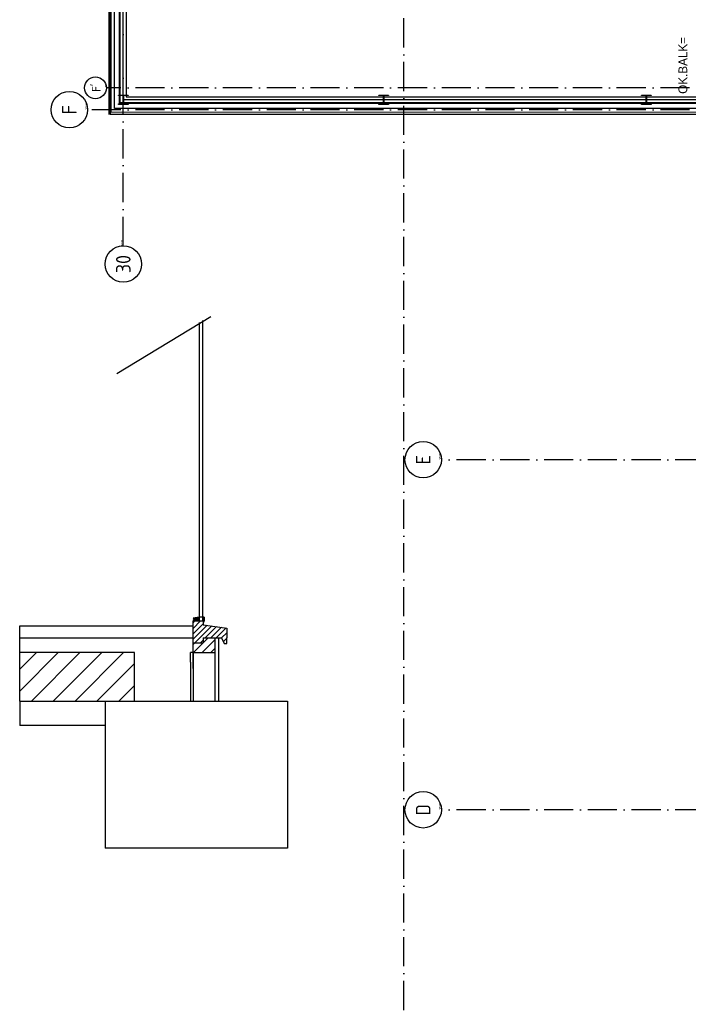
# Model space of a CAD drawing. Header units: millimetres. Extents: x -6587 to 170951, y 244 to 951952.
# Tile 47 of 102: x 52932 to 66689, y 894426 to 914679. Entities that reach past the tile are written whole.
import ezdxf
from ezdxf.enums import TextEntityAlignment as Align

# ---------------------------------------------------------------- set-up
doc = ezdxf.new("R2010")
doc.units = ezdxf.units.MM
doc.header["$LTSCALE"] = 100
doc.linetypes.add('DASHDOT', pattern=[9, 6, -1.5, 0, -1.5])
for name, color, linetype in [('AL$7----_STRAMIEN', 1, 'DASHDOT'), ('ALN-----_BLOCKNAAM', 2, 'CONTINUOUS'), ('BL$4----', 7, 'CONTINUOUS'), ('BOUW', 8, 'CONTINUOUS')]:
    doc.layers.add(name, color=color, linetype=linetype)
doc.styles.add('BURO-018', font='BUROFONT.shx', dxfattribs={"height": 180})
doc.styles.get("Standard").update_dxf_attribs({"font": 'iso.shx'})

# ---------------------------------------------------------------- blocks, each defined once
blk = doc.blocks.new('1010')
at = {"layer": 'AL$7----_STRAMIEN', "color": 7, "linetype": 'Continuous'}
blk.add_circle((0, 750), 750, dxfattribs=at)
at = {"layer": 'AL$7----_STRAMIEN', "color": 3, "linetype": 'Continuous'}
blk.add_attdef('STR-NAAM', text='', height=600, rotation=360, dxfattribs=at).set_placement((0, 750), align=Align.MIDDLE)
at = {"layer": 'ALN-----_BLOCKNAAM', "linetype": 'Continuous'}
blk.add_text('1010', height=100, dxfattribs=at).set_placement((0, 0))
blk = doc.blocks.new('1011')
at = {"layer": 'AL$7----_STRAMIEN', "color": 7, "linetype": 'Continuous'}
blk.add_circle((-750, 0), 750, dxfattribs=at)
at = {"layer": 'AL$7----_STRAMIEN', "color": 3, "linetype": 'Continuous'}
blk.add_attdef('STR-NAAM', text='', height=600, rotation=360, dxfattribs=at).set_placement((-750, 0), align=Align.MIDDLE)
at = {"layer": 'ALN-----_BLOCKNAAM', "linetype": 'Continuous'}
blk.add_text('1011', height=100, dxfattribs=at).set_placement((0, 0))

msp = doc.modelspace()

# ---------------------------------------------------------------- hatches: boundary and pattern name
at = {"layer": 'BL$4----', "linetype": 'Continuous'}
h = msp.add_hatch(dxfattribs=at)
h.set_pattern_fill('ANSI31', color=8, scale=5, style=0)
h.set_pattern_definition([(45, (35709.853, 893942.898), (-11.22532, 11.22532), [])])
h.paths.add_polyline_path([(56499, 902370), (56499, 902311.3), (56624.5, 902311.3), (56624.5, 902392.6)])
h = msp.add_hatch(dxfattribs=at)
h.set_pattern_fill('ANSI31', color=8, scale=25, style=0)
h.set_pattern_definition([(45, (35709.85, 893942.9), (-56.1266, 56.1266), [])])
h.paths.add_polyline_path([(56706.2, 902234.9), (56706.2, 902311.3), (56499, 902311.3), (56499, 901861.3), (56704.5, 901861.3), (56704.5, 901961.3), (57086.9, 901961.3), (57137.6, 901851.1), (57193.6, 901851.1), (57194, 901961.3), (57194, 902164.8)])
h = msp.add_hatch(dxfattribs=at)
h.set_pattern_fill('VUIL', color=8, scale=5, style=0)
h.set_pattern_definition([(45, (35709.85, 893942.9), (-88.38835, 88.38835), [])])
h.paths.add_polyline_path([(56949, 901661.3), (56949, 901961.3), (56704.5, 901961.3), (56704.5, 901861.3), (56499, 901861.3), (56499, 901661.3)])
h = msp.add_hatch(dxfattribs=at)
h.set_pattern_fill('ANSI31', color=8, scale=100, style=0)
h.set_pattern_definition([(45, (20289.88, 889780.17), (-224.5064, 224.5064), [])])
h.paths.add_polyline_path([(54694, 900661.3), (55294, 900661.3), (55294, 901661.3), (52932, 901661.3), (52932, 900661.3)])

# ---------------------------------------------------------------- linework, layer by layer
at = {"layer": 'AL$7----_STRAMIEN', "color": 1}
for p, q in [((55063.6, 910027.3), (55063.6, 949018.6)), ((55063.6, 910027.3), (55063.6, 949018.6)), ((60838.6, 877205.8), (60838.6, 949020.5)), ((144123.6, 913277.5), (54710.3, 913277.5)), ((144123.6, 912827.5), (54329.2, 912827.5)), ((87723.6, 905627.5), (61609.4, 905627.5)), ((87723.6, 905627.5), (61609.4, 905627.5)), ((87723.6, 898427.5), (61609.4, 898427.5)), ((87723.6, 898427.5), (61609.4, 898427.5))]:
    msp.add_line(p, q, dxfattribs=at)
at = {"layer": 'BL$4----', "color": 8, "linetype": 'Continuous'}
for p, q in [((54933.5, 907400), (56866.4, 908572.1)), ((56634.4, 902311.3), (56634.4, 908450.6)), ((56699, 902325.6), (56699, 908489.6)), ((56624.5, 902392.6), (56499, 902370)), ((56499, 902311.3), (56706.2, 902311.3)), ((56499, 901336.3), (56499, 902311.3)), ((56724.4, 902392.5), (56624.5, 902392.6)), ((56624.5, 902311.3), (56624.5, 902392.6)), ((56629.7, 902315.9), (56709.6, 902315.9)), ((56629.7, 902311.3), (56629.7, 902315.9)), ((56706.2, 902311.3), (56706.2, 902234.9)), ((56724.4, 902315.9), (56709.6, 902315.9)), ((56709.6, 902315.9), (56709.6, 902292.1)), ((56709.6, 902292.1), (56714.7, 902292.1)), ((56714.7, 902298.6), (56714.7, 902315.9)), ((56714.7, 902298.6), (56723.7, 902298.6)), ((56714.7, 902292.1), (56714.7, 902298.6)), ((56723.7, 902298.6), (56724.4, 902315.9)), ((56723.7, 902298.6), (56723.7, 902292.1)), ((56723.7, 902292.1), (56728.9, 902292.1)), ((56724.4, 902392.5), (56724.4, 902315.9)), ((56728.9, 902392.5), (56724.4, 902392.5)), ((56728.9, 902292.1), (56728.9, 902392.5)), ((52932, 900661.3), (52932, 902211.3)), ((52932, 902211.3), (55999, 902211.3)), ((55846.9, 902211.3), (55966.9, 902211.3)), ((55874, 902211.3), (56499, 902211.3)), ((56706.2, 902234.9), (57194, 902164.8)), ((57194, 902164.8), (57194, 901961.3)), ((52932, 901961.3), (55580.1, 901961.3)), ((55580.1, 901961.3), (56499, 901961.3)), ((56704.5, 901961.3), (56704.5, 901861.3)), ((56704.5, 901961.3), (57086.9, 901961.3)), ((56949, 901961.3), (56949, 900661.3)), ((57024, 901961.3), (57024, 900661.3)), ((57086.9, 901961.3), (57137.6, 901851.1)), ((57193.6, 901851.1), (57194, 901961.3)), ((56499, 901861.3), (56704.5, 901861.3)), ((57137.6, 901851.1), (57193.6, 901851.1)), ((55294, 901661.3), (52932, 901661.3)), ((55294, 900661.3), (55294, 901661.3)), ((56449, 901461.3), (56449, 901661.3)), ((56499, 901661.3), (56449, 901661.3)), ((56499, 901661.3), (56949, 901661.3)), ((56499, 901661.3), (56499, 900661.3)), ((56449, 901461.3), (56449, 900661.3)), ((52932, 900661.3), (52932, 900161.3)), ((52932, 900661.3), (54694, 900661.3)), ((54694, 900661.3), (54694, 897636.3)), ((54694, 900661.3), (55294, 900661.3)), ((55294, 900661.3), (56449, 900661.3)), ((56449, 900661.3), (57024, 900661.3)), ((57024, 900661.3), (58444, 900661.3)), ((58444, 900661.3), (58444, 897636.3)), ((54694, 900161.3), (52932, 900161.3)), ((58444, 897636.3), (54694, 897636.3))]:
    msp.add_line(p, q, dxfattribs=at)
at = {"layer": 'BOUW'}
for p, q in [((54793.6, 946967.5), (54793.6, 912737.5)), ((54963.6, 913127.5), (55163.6, 913127.5)), ((54963.6, 913117.5), (54963.6, 913127.5)), ((55042.3, 913117.5), (54963.6, 913117.5)), ((55060.3, 912965.5), (55060.3, 913099.5)), ((55066.8, 913099.5), (55066.8, 912965.5)), ((55163.6, 913117.5), (55084.8, 913117.5)), ((55163.6, 913127.5), (55163.6, 913117.5)), ((60323.6, 913127.5), (60523.6, 913127.5)), ((60323.6, 913117.5), (60323.6, 913127.5)), ((60402.3, 913117.5), (60323.6, 913117.5)), ((60420.3, 912965.5), (60420.3, 913099.5)), ((60426.8, 913099.5), (60426.8, 912965.5)), ((60523.6, 913117.5), (60444.8, 913117.5)), ((60523.6, 913127.5), (60523.6, 913117.5)), ((65723.6, 913127.5), (65923.6, 913127.5)), ((65723.6, 913117.5), (65723.6, 913127.5)), ((65802.3, 913117.5), (65723.6, 913117.5)), ((65820.3, 912965.5), (65820.3, 913099.5)), ((65826.8, 913099.5), (65826.8, 912965.5)), ((65923.6, 913117.5), (65844.8, 913117.5)), ((65923.6, 913127.5), (65923.6, 913117.5)), ((54963.6, 912947.5), (55042.3, 912947.5)), ((54963.6, 912937.5), (54963.6, 912947.5)), ((55163.6, 912937.5), (54963.6, 912937.5)), ((55084.8, 912947.5), (55163.6, 912947.5)), ((55163.6, 912947.5), (55163.6, 912937.5)), ((60323.6, 912947.5), (60402.3, 912947.5)), ((60323.6, 912937.5), (60323.6, 912947.5)), ((60523.6, 912937.5), (60323.6, 912937.5)), ((60444.8, 912947.5), (60523.6, 912947.5)), ((60523.6, 912947.5), (60523.6, 912937.5)), ((65723.6, 912947.5), (65802.3, 912947.5)), ((65723.6, 912937.5), (65723.6, 912947.5)), ((65923.6, 912937.5), (65723.6, 912937.5)), ((65844.8, 912947.5), (65923.6, 912947.5)), ((65923.6, 912947.5), (65923.6, 912937.5)), ((54793.6, 912737.5), (67303.6, 912737.5))]:
    msp.add_line(p, q, dxfattribs=at)
for points in [[(84222.6, 940718.7), (84363.6, 940718.7), (84363.6, 946967.5), (54768.6, 946967.5), (54768.6, 912737.5), (67303.6, 912741.7)], [(84222.6, 940758.7), (84323.6, 940758.7), (84323.6, 946927.5), (54808.6, 946927.5), (54808.6, 912777.6), (67303.6, 912781.7)], [(67423.6, 912557.5), (67423.6, 912853.5), (54884.6, 912853.5), (54884.6, 946872.5), (76443.6, 946872.5)], [(67523.6, 912557.5), (67523.6, 912953.5), (54984.6, 912953.5), (54984.6, 946772.5), (76443.6, 946772.5)], [(67523.6, 913028.5), (55059.6, 913028.5), (55059.6, 946710), (76443.6, 946710)]]:
    msp.add_lwpolyline(points, dxfattribs=at)
msp.add_lwpolyline([(67523.6, 912966), (54997.1, 912966), (54997.1, 946772.5), (76443.6, 946772.5), (76443.6, 946647.5), (55122.1, 946647.5), (55122.1, 913091), (67523.6, 913091)], close=True, dxfattribs=at)
for centre, start, end in [((55042.3, 913099.5), 0, 90), ((55084.8, 913099.5), 90, 180), ((60402.3, 913099.5), 0, 90), ((60444.8, 913099.5), 90, 180), ((65802.3, 913099.5), 0, 90), ((65844.8, 913099.5), 90, 180), ((55042.3, 912965.5), 270, 0), ((55084.8, 912965.5), 180, 270), ((60402.3, 912965.5), 270, 0), ((60444.8, 912965.5), 180, 270), ((65802.3, 912965.5), 270, 0), ((65844.8, 912965.5), 180, 270)]:
    msp.add_arc(centre, 18, start, end, dxfattribs=at)

# ---------------------------------------------------------------- block references
at = {"layer": 'AL$7----_STRAMIEN', "rotation": 90}
for p, xscale, yscale, zscale, values in [((54715.1, 913277.5), 0.3, 0.3, 0.3, {'STR-NAAM': "F'"}), ((54329.2, 912827.5), 0.5, 0.5, 0.5, {'STR-NAAM': 'F'}), ((61609.4, 905627.5), 0.5, 0.5, 0.5, {'STR-NAAM': 'E'}), ((61609.4, 905627.5), 0.5, 0.5, 0.5, {'STR-NAAM': 'E'}), ((61609.4, 898427.5), 0.5, 0.5, 0.5, {'STR-NAAM': 'D'}), ((61609.4, 898427.5), 0.5, 0.5, 0.5, {'STR-NAAM': 'D'})]:
    msp.add_blockref('1010', p, dxfattribs=dict(at, xscale=xscale, yscale=yscale, zscale=zscale)).add_auto_attribs(values)
at = {"layer": 'AL$7----_STRAMIEN', "color": 8, "xscale": 0.5, "yscale": 0.5, "zscale": 0.5, "rotation": 90}
msp.add_blockref('1011', (55063.6, 910027.3), dxfattribs=at).add_auto_attribs({'STR-NAAM': '30'})
msp.add_blockref('1011', (55063.6, 910027.3), dxfattribs=at).add_auto_attribs({'STR-NAAM': '30'})

# ---------------------------------------------------------------- texts
at = {"layer": 'BOUW', "color": 1, "style": 'BURO-018'}
msp.add_text('OK.BALK=', height=180, rotation=90, dxfattribs=at).set_placement((66667.2, 913153.8))

doc.saveas('drawing.dxf')
